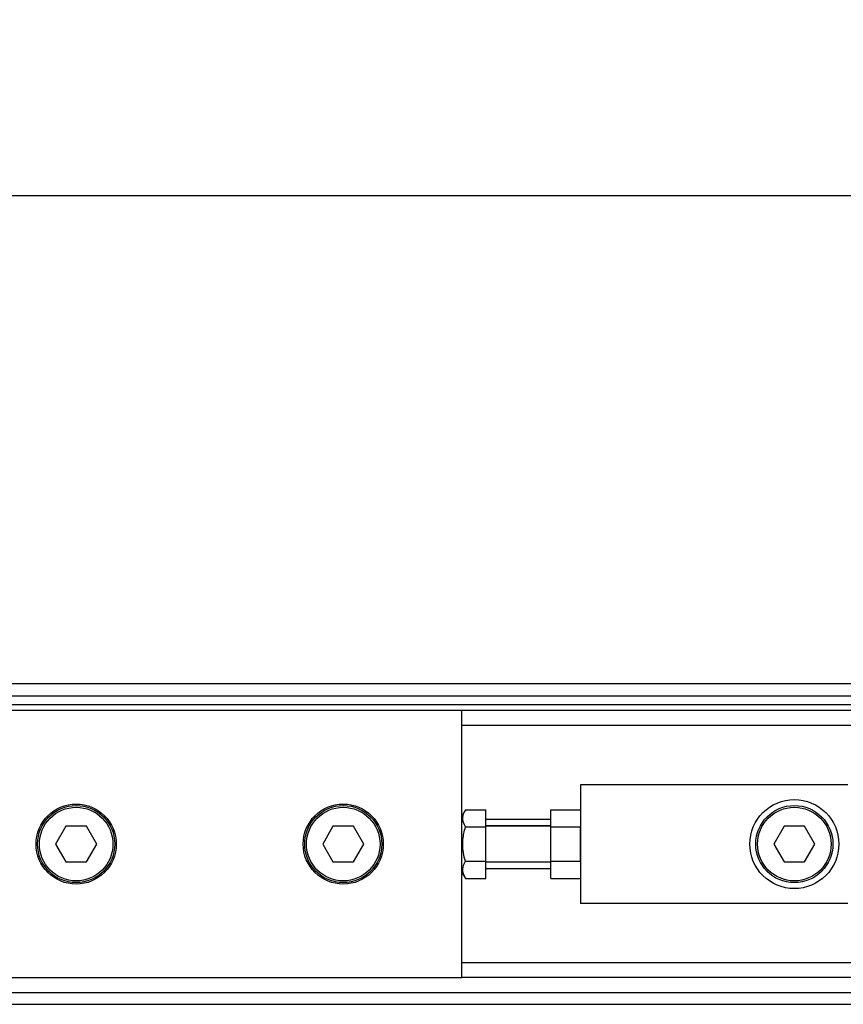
# Model space of a CAD drawing. Header units: millimetres. Extents: x 0 to 420, y 0 to 297.
# Tile 7 of 10: x 74 to 92, y 213 to 235. Entities that reach past the tile are written whole.
import ezdxf

# ---------------------------------------------------------------- set-up
doc = ezdxf.new("R2010")
doc.units = ezdxf.units.MM
doc.layers.add('QUOTE', color=174, linetype='Continuous')
doc.styles.add('SLDTEXTSTYLE3', font='TXT', dxfattribs={"width": 0.75})
doc.dimstyles.new('SLDDIMSTYLE0', dxfattribs={"dimtxt": 3, "dimasz": 3, "dimexe": 0, "dimexo": 0.0625, "dimgap": 0.75, "dimtad": 1, "dimlfac": 7.569473, "dimrnd": 1e-09, "dimzin": 12, "dimdsep": 46, "dimtxsty": 'SLDTEXTSTYLE3', "dimsah": 1, "dimcen": 0.09, "dimadec": 0, "dimazin": 3, "dimtfac": 1, "dimtdec": 3, "dimtofl": 0, "dimtmove": 0, "dimatfit": 3, "dimfxl": 0, "dimfrac": 2, "dimtolj": 1, "dimtzin": 12, "dimarcsym": 0})

# ---------------------------------------------------------------- blocks, each defined once
blk = doc.blocks.new('_D')
at = {"layer": 'QUOTE'}
for p, q in [((59.545, 219), (59.545, 233.434)), ((218.077, 219), (218.077, 233.434)), ((218.077, 231.434), (59.545, 231.434))]:
    blk.add_line(p, q, dxfattribs=at)
for points in [[(59.545, 231.434), (62.545, 230.934), (62.545, 231.934)], [(218.077, 231.434), (215.077, 231.934), (215.077, 230.934)]]:
    blk.add_solid(points, dxfattribs=at)
at = {"layer": 'QUOTE', "insert": (134.378, 235.301), "char_height": 3, "attachment_point": 1, "style": 'SLDTEXTSTYLE3'}
blk.add_mtext('1200', dxfattribs=at)

msp = doc.modelspace()

# ---------------------------------------------------------------- linework, layer by layer
at = {"color": 7, "linetype": 'Continuous', "lineweight": 25}
for p, q in [((213.3208, 220.567), (59.5453, 220.567)), ((63.1783, 220.3027), (213.0888, 220.3027)), ((63.3764, 220.1046), (212.7908, 220.1046)), ((83.9855, 219.9725), (63.5943, 219.9725)), ((83.9855, 217.4277), (83.9855, 219.9725)), ((193.6365, 219.9725), (83.9855, 219.9725)), ((193.6365, 219.6422), (83.9855, 219.6422)), ((92.5727, 218.3211), (86.6277, 218.3211)), ((86.6277, 218.3211), (86.6277, 215.6789)), ((84.0622, 217.7627), (83.9855, 217.6299)), ((84.0622, 217.7627), (84.514, 217.7627)), ((84.514, 217.3814), (84.514, 217.7627)), ((85.9672, 217.7627), (86.6277, 217.7627)), ((85.9672, 217.3814), (85.9672, 217.7627)), ((85.9672, 217.5483), (84.514, 217.5483)), ((75.1696, 217.3963), (74.9408, 217)), ((75.6272, 217.3963), (75.1696, 217.3963)), ((75.8561, 217), (75.6272, 217.3963)), ((81.1145, 217.3963), (80.8857, 217)), ((81.5722, 217.3963), (81.1145, 217.3963)), ((81.801, 217), (81.5722, 217.3963)), ((83.9855, 217), (83.9855, 217.4277)), ((84.0622, 217.3814), (84.514, 217.3814)), ((85.9672, 217.405), (84.514, 217.405)), ((85.9672, 217.3963), (84.514, 217.3963)), ((84.514, 216.6186), (84.514, 217.3814)), ((85.9672, 217.3814), (86.6277, 217.3814)), ((85.9672, 216.6186), (85.9672, 217.3814)), ((86.6277, 216.6186), (86.6277, 217.3814)), ((91.1548, 217.3963), (90.926, 217)), ((91.6125, 217.3963), (91.1548, 217.3963)), ((91.8413, 217), (91.6125, 217.3963)), ((74.9408, 217), (75.1696, 216.6037)), ((75.6272, 216.6037), (75.8561, 217)), ((80.8857, 217), (81.1145, 216.6037)), ((81.5722, 216.6037), (81.801, 217)), ((83.9855, 216.5723), (83.9855, 217)), ((90.926, 217), (91.1548, 216.6037)), ((91.6125, 216.6037), (91.8413, 217)), ((75.1696, 216.6037), (75.6272, 216.6037)), ((81.1145, 216.6037), (81.5722, 216.6037)), ((84.0622, 216.6186), (84.514, 216.6186)), ((84.514, 216.2373), (84.514, 216.6186)), ((84.514, 216.6037), (85.9672, 216.6037)), ((85.9672, 216.595), (84.514, 216.595)), ((85.9672, 216.6186), (86.6277, 216.6186)), ((85.9672, 216.2373), (85.9672, 216.6186)), ((91.1548, 216.6037), (91.6125, 216.6037)), ((83.9855, 214.0275), (83.9855, 216.5723)), ((83.9855, 216.3701), (84.0622, 216.2373)), ((85.9672, 216.4517), (84.514, 216.4517)), ((84.0622, 216.2373), (84.514, 216.2373)), ((85.9672, 216.2373), (86.6277, 216.2373)), ((92.5727, 215.6789), (86.6277, 215.6789)), ((193.6365, 214.3578), (83.9855, 214.3578)), ((63.5943, 214.0275), (83.9855, 214.0275)), ((193.6365, 214.0275), (83.9855, 214.0275)), ((63.1783, 213.6973), (212.6165, 213.6973)), ((59.5453, 213.433), (213.3208, 213.433))]:
    msp.add_line(p, q, dxfattribs=at)
for centre, radius in [((91.3837, 217), 0.9908), ((75.3984, 217), 0.8917), ((75.3984, 217), 0.8587), ((75.3984, 217), 0.8191), ((81.3433, 217), 0.8917), ((81.3433, 217), 0.8587), ((81.3433, 217), 0.8191), ((91.3837, 217), 0.8587), ((91.3837, 217), 0.8191)]:
    msp.add_circle(centre, radius, dxfattribs=at)
for points, knots in [([(84.0622, 217.3814), (84.0314, 217.4495), (83.9738, 217.5769), (84.0342, 217.7037), (84.0622, 217.7627)], [0, 0, 0, 0, 0.5347163, 1, 1, 1, 1]), ([(84.0622, 216.6186), (84.0539, 216.6493), (84.0112, 216.8054), (83.9857, 217.0683), (84.0395, 217.2883), (84.0622, 217.3814)], [0, 0, 0, 0, 0.1234652, 0.6294359, 1, 1, 1, 1]), ([(84.0622, 216.2373), (84.0314, 216.3054), (83.9738, 216.4328), (84.0342, 216.5596), (84.0622, 216.6186)], [0, 0, 0, 0, 0.5347163, 1, 1, 1, 1])]:
    msp.add_open_spline(points, degree=3, knots=knots, dxfattribs=at)

# ---------------------------------------------------------------- dimensions: what is measured, and where the dimension line sits
at = {"layer": 'QUOTE'}
dim = msp.add_linear_dim(base=(59.5453, 231.434), p1=(218.0768, 217), p2=(59.5453, 217), dimstyle='SLDDIMSTYLE0', dxfattribs=at)
dim.commit()
dim.dimension.update_dxf_attribs({"geometry": '_D', "text_midpoint": (138.811, 231.434), "dimtype": 160})

doc.saveas('drawing.dxf')
